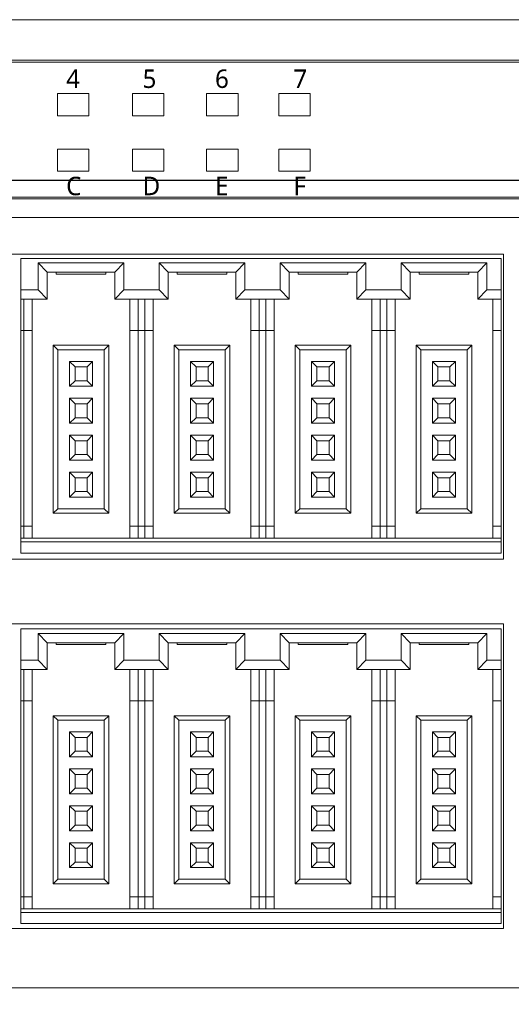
# Model space of a CAD drawing. Header units: millimetres. Extents: x 2293 to 4250, y -591 to 894.
# Tile 38 of 117: x 3512 to 3538, y 393 to 447. Entities that reach past the tile are written whole.
import ezdxf

# ---------------------------------------------------------------- set-up
doc = ezdxf.new("R2010")
doc.units = ezdxf.units.MM
doc.header["$PDSIZE"] = -1
doc.layers.add('1', color=7, linetype='Continuous', lineweight=13)
doc.dimstyles.new('ISO-25', dxfattribs={"dimtxt": 2.5, "dimasz": 2.5, "dimexe": 1.25, "dimexo": 0.625, "dimtad": 1, "dimtxsty": 'Standard', "dimcen": 2.5, "dimadec": 0, "dimazin": 0, "dimtfac": 1, "dimtmove": 0, "dimatfit": 3, "dimfxl": 1, "dimarcsym": 0})

# ---------------------------------------------------------------- blocks, each defined once
blk = doc.blocks.new('*D108')
at = {"color": 0, "lineweight": -2}
for p, q in [((3452.195, 396.393), (3452.195, 371.056)), ((3612.495, 396.393), (3612.495, 371.056)), ((3456.275, 373.056), (3608.415, 373.056))]:
    blk.add_line(p, q, dxfattribs=at)
at = {"color": 0}
for points in [[(3456.275, 373.736), (3456.275, 372.376), (3452.195, 373.056)], [(3608.415, 372.376), (3608.415, 373.736), (3612.495, 373.056)]]:
    blk.add_solid(points, dxfattribs=at)
at = {"layer": 'Defpoints', "color": 0}
for p in [(3452.195, 396.393), (3612.495, 396.393), (3612.495, 373.056)]:
    blk.add_point(p, dxfattribs=at)
at = {"color": 0, "insert": (3532.345, 376.622), "char_height": 3.5, "attachment_point": 5}
blk.add_mtext('160,3%%p0,5', dxfattribs=at)
blk = doc.blocks.new('*D110')
at = {"color": 0, "lineweight": -2}
for p, q in [((3615.195, 438.093), (3438.352, 438.093)), ((3440.352, 434.013), (3440.352, 423.867)), ((3440.352, 407.173), (3440.352, 417.319)), ((3449.495, 403.093), (3438.352, 403.093))]:
    blk.add_line(p, q, dxfattribs=at)
at = {"color": 0}
for points in [[(3441.032, 434.013), (3439.672, 434.013), (3440.352, 438.093)], [(3439.672, 407.173), (3441.032, 407.173), (3440.352, 403.093)]]:
    blk.add_solid(points, dxfattribs=at)
at = {"layer": 'Defpoints', "color": 0}
for p in [(3440.352, 438.093), (3615.195, 438.093), (3449.495, 403.093)]:
    blk.add_point(p, dxfattribs=at)
at = {"color": 0, "insert": (3440.352, 420.593), "char_height": 3.5, "attachment_point": 5}
blk.add_mtext('(35)', dxfattribs=at)
blk = doc.blocks.new('*D111')
at = {"color": 0, "lineweight": -2}
for p, q in [((3615.195, 438.093), (3615.195, 356.944)), ((3449.495, 403.093), (3449.495, 356.944)), ((3453.575, 358.944), (3611.115, 358.944))]:
    blk.add_line(p, q, dxfattribs=at)
at = {"color": 0}
for points in [[(3453.575, 359.624), (3453.575, 358.264), (3449.495, 358.944)], [(3611.115, 358.264), (3611.115, 359.624), (3615.195, 358.944)]]:
    blk.add_solid(points, dxfattribs=at)
at = {"layer": 'Defpoints', "color": 0}
for p in [(3615.195, 438.093), (3449.495, 403.093), (3615.195, 358.944)]:
    blk.add_point(p, dxfattribs=at)
at = {"color": 0, "insert": (3532.345, 362.509), "char_height": 3.5, "attachment_point": 5}
blk.add_mtext('(165,7)', dxfattribs=at)

msp = doc.modelspace()

# ---------------------------------------------------------------- linework, layer by layer
at = {"layer": '1', "color": 7, "linetype": 'Continuous', "lineweight": 18}
for p, q in [((3481.495, 446.793), (3610.495, 446.793)), ((3481.495, 446.793), (3610.495, 446.793)), ((3582.655, 444.593), (3481.495, 444.593)), ((3481.495, 444.493), (3582.655, 444.493)), ((3513.735, 442.793), (3515.435, 442.793)), ((3513.735, 441.593), (3513.735, 442.793)), ((3513.735, 442.793), (3515.435, 442.793)), ((3513.735, 441.593), (3513.735, 442.793)), ((3515.435, 442.793), (3515.435, 441.593)), ((3515.435, 442.793), (3515.435, 441.593)), ((3517.795, 441.593), (3517.795, 442.793)), ((3517.795, 442.793), (3519.495, 442.793)), ((3517.795, 442.793), (3519.495, 442.793)), ((3517.795, 441.593), (3517.795, 442.793)), ((3519.495, 442.793), (3519.495, 441.593)), ((3519.495, 442.793), (3519.495, 441.593)), ((3521.815, 441.593), (3521.815, 442.793)), ((3521.815, 442.793), (3523.515, 442.793)), ((3521.815, 442.793), (3523.515, 442.793)), ((3521.815, 441.593), (3521.815, 442.793)), ((3523.515, 442.793), (3523.515, 441.593)), ((3523.515, 442.793), (3523.515, 441.593)), ((3525.715, 442.793), (3527.415, 442.793)), ((3525.715, 441.593), (3525.715, 442.793)), ((3525.715, 442.793), (3527.415, 442.793)), ((3525.715, 441.593), (3525.715, 442.793)), ((3527.415, 442.793), (3527.415, 441.593)), ((3527.415, 442.793), (3527.415, 441.593)), ((3515.435, 441.593), (3513.735, 441.593)), ((3515.435, 441.593), (3513.735, 441.593)), ((3519.495, 441.593), (3517.795, 441.593)), ((3519.495, 441.593), (3517.795, 441.593)), ((3523.515, 441.593), (3521.815, 441.593)), ((3523.515, 441.593), (3521.815, 441.593)), ((3527.415, 441.593), (3525.715, 441.593)), ((3527.415, 441.593), (3525.715, 441.593)), ((3513.735, 438.593), (3513.735, 439.793)), ((3513.735, 439.793), (3515.435, 439.793)), ((3513.735, 439.793), (3515.435, 439.793)), ((3513.735, 438.593), (3513.735, 439.793)), ((3515.435, 439.793), (3515.435, 438.593)), ((3515.435, 439.793), (3515.435, 438.593)), ((3517.795, 439.793), (3519.495, 439.793)), ((3517.795, 438.593), (3517.795, 439.793)), ((3517.795, 439.793), (3519.495, 439.793)), ((3517.795, 438.593), (3517.795, 439.793)), ((3519.495, 439.793), (3519.495, 438.593)), ((3519.495, 439.793), (3519.495, 438.593)), ((3521.815, 438.593), (3521.815, 439.793)), ((3521.815, 439.793), (3523.515, 439.793)), ((3521.815, 438.593), (3521.815, 439.793)), ((3521.815, 439.793), (3523.515, 439.793)), ((3523.515, 439.793), (3523.515, 438.593)), ((3523.515, 439.793), (3523.515, 438.593)), ((3525.715, 438.593), (3525.715, 439.793)), ((3525.715, 439.793), (3527.415, 439.793)), ((3525.715, 439.793), (3527.415, 439.793)), ((3525.715, 438.593), (3525.715, 439.793)), ((3527.415, 439.793), (3527.415, 438.593)), ((3527.415, 439.793), (3527.415, 438.593)), ((3515.435, 438.593), (3513.735, 438.593)), ((3515.435, 438.593), (3513.735, 438.593)), ((3519.495, 438.593), (3517.795, 438.593)), ((3519.495, 438.593), (3517.795, 438.593)), ((3523.515, 438.593), (3521.815, 438.593)), ((3523.515, 438.593), (3521.815, 438.593)), ((3527.415, 438.593), (3525.715, 438.593)), ((3527.415, 438.593), (3525.715, 438.593)), ((3582.655, 437.193), (3481.495, 437.193)), ((3582.655, 437.093), (3481.495, 437.093)), ((3610.495, 436.093), (3481.495, 436.093)), ((3485.495, 434.093), (3537.895, 434.093)), ((3511.765, 433.873), (3537.765, 433.873)), ((3511.765, 432.173), (3511.765, 433.873)), ((3537.765, 433.873), (3537.765, 432.173)), ((3537.895, 434.093), (3537.895, 417.593)), ((3512.69, 433.623), (3512.69, 432.173)), ((3517.34, 433.623), (3512.69, 433.623)), ((3512.69, 433.623), (3513.19, 433.123)), ((3517.34, 433.623), (3516.84, 433.123)), ((3517.34, 432.173), (3517.34, 433.623)), ((3519.24, 433.623), (3519.74, 433.123)), ((3519.24, 433.623), (3519.24, 432.173)), ((3523.89, 433.623), (3519.24, 433.623)), ((3523.89, 433.623), (3523.39, 433.123)), ((3523.89, 432.173), (3523.89, 433.623)), ((3525.79, 433.623), (3526.29, 433.123)), ((3525.79, 433.623), (3525.79, 432.173)), ((3530.44, 433.623), (3525.79, 433.623)), ((3530.44, 433.623), (3529.94, 433.123)), ((3530.44, 432.173), (3530.44, 433.623)), ((3536.99, 433.623), (3532.34, 433.623)), ((3532.34, 433.623), (3532.84, 433.123)), ((3532.34, 433.623), (3532.34, 432.173)), ((3536.99, 433.623), (3536.49, 433.123)), ((3536.99, 432.173), (3536.99, 433.623)), ((3513.19, 433.123), (3513.19, 431.673)), ((3516.84, 433.123), (3513.19, 433.123)), ((3513.665, 433.023), (3513.665, 433.123)), ((3513.665, 433.023), (3516.365, 433.023)), ((3516.365, 433.023), (3516.365, 433.123)), ((3516.84, 431.673), (3516.84, 433.123)), ((3523.39, 433.123), (3519.74, 433.123)), ((3519.74, 433.123), (3519.74, 431.673)), ((3520.215, 433.023), (3520.215, 433.123)), ((3520.215, 433.023), (3522.915, 433.023)), ((3522.915, 433.023), (3522.915, 433.123)), ((3523.39, 431.673), (3523.39, 433.123)), ((3526.29, 433.123), (3526.29, 431.673)), ((3529.94, 433.123), (3526.29, 433.123)), ((3526.765, 433.023), (3526.765, 433.123)), ((3526.765, 433.023), (3529.465, 433.023)), ((3529.465, 433.023), (3529.465, 433.123)), ((3529.94, 431.673), (3529.94, 433.123)), ((3536.49, 433.123), (3532.84, 433.123)), ((3532.84, 433.123), (3532.84, 431.673)), ((3533.315, 433.023), (3533.315, 433.123)), ((3533.315, 433.023), (3536.015, 433.023)), ((3536.015, 433.023), (3536.015, 433.123)), ((3536.49, 431.673), (3536.49, 433.123)), ((3512.69, 432.173), (3511.765, 432.173)), ((3511.765, 432.173), (3511.765, 431.673)), ((3512.69, 432.173), (3513.19, 431.673)), ((3517.34, 432.173), (3516.84, 431.673)), ((3519.24, 432.173), (3517.34, 432.173)), ((3519.24, 432.173), (3519.74, 431.673)), ((3523.89, 432.173), (3523.39, 431.673)), ((3525.79, 432.173), (3523.89, 432.173)), ((3525.79, 432.173), (3526.29, 431.673)), ((3530.44, 432.173), (3529.94, 431.673)), ((3532.34, 432.173), (3530.44, 432.173)), ((3532.34, 432.173), (3532.84, 431.673)), ((3536.99, 432.173), (3536.49, 431.673)), ((3537.765, 432.173), (3536.99, 432.173)), ((3537.765, 431.673), (3537.765, 432.173)), ((3511.765, 431.673), (3511.765, 429.973)), ((3513.19, 431.673), (3511.765, 431.673)), ((3511.915, 431.673), (3511.915, 429.973)), ((3512.365, 431.673), (3512.365, 429.973)), ((3519.74, 431.673), (3516.84, 431.673)), ((3517.665, 429.973), (3517.665, 431.673)), ((3518.115, 429.973), (3518.115, 431.673)), ((3518.465, 431.673), (3518.465, 429.973)), ((3518.915, 431.673), (3518.915, 429.973)), ((3526.29, 431.673), (3523.39, 431.673)), ((3524.215, 429.973), (3524.215, 431.673)), ((3524.665, 429.973), (3524.665, 431.673)), ((3525.015, 431.673), (3525.015, 429.973)), ((3525.465, 431.673), (3525.465, 429.973)), ((3532.84, 431.673), (3529.94, 431.673)), ((3530.765, 429.973), (3530.765, 431.673)), ((3531.215, 429.973), (3531.215, 431.673)), ((3531.565, 431.673), (3531.565, 429.973)), ((3532.015, 431.673), (3532.015, 429.973)), ((3537.765, 431.673), (3536.49, 431.673)), ((3537.315, 429.973), (3537.315, 431.673)), ((3537.765, 429.973), (3537.765, 431.673)), ((3511.765, 429.973), (3511.765, 419.373)), ((3511.915, 429.973), (3511.765, 429.973)), ((3511.915, 429.973), (3511.915, 419.373)), ((3511.915, 429.973), (3512.365, 429.973)), ((3512.365, 429.973), (3512.365, 419.373)), ((3517.665, 419.373), (3517.665, 429.973)), ((3517.665, 429.973), (3518.115, 429.973)), ((3518.115, 419.373), (3518.115, 429.973)), ((3518.465, 429.973), (3518.115, 429.973)), ((3518.465, 429.973), (3518.465, 419.373)), ((3518.465, 429.973), (3518.915, 429.973)), ((3518.915, 429.973), (3518.915, 419.373)), ((3524.215, 419.373), (3524.215, 429.973)), ((3524.215, 429.973), (3524.665, 429.973)), ((3524.665, 419.373), (3524.665, 429.973)), ((3525.015, 429.973), (3524.665, 429.973)), ((3525.015, 429.973), (3525.015, 419.373)), ((3525.015, 429.973), (3525.465, 429.973)), ((3525.465, 429.973), (3525.465, 419.373)), ((3530.765, 419.373), (3530.765, 429.973)), ((3530.765, 429.973), (3531.215, 429.973)), ((3531.215, 419.373), (3531.215, 429.973)), ((3531.565, 429.973), (3531.215, 429.973)), ((3531.565, 429.973), (3531.565, 419.373)), ((3531.565, 429.973), (3532.015, 429.973)), ((3532.015, 429.973), (3532.015, 419.373)), ((3537.315, 419.373), (3537.315, 429.973)), ((3537.315, 429.973), (3537.765, 429.973)), ((3537.765, 419.373), (3537.765, 429.973)), ((3513.515, 429.173), (3513.515, 420.073)), ((3516.515, 429.173), (3513.515, 429.173)), ((3513.515, 429.173), (3513.765, 428.923)), ((3516.515, 429.173), (3516.265, 428.923)), ((3516.515, 420.073), (3516.515, 429.173)), ((3523.065, 429.173), (3520.065, 429.173)), ((3520.065, 429.173), (3520.065, 420.073)), ((3520.065, 429.173), (3520.315, 428.923)), ((3523.065, 429.173), (3522.815, 428.923)), ((3523.065, 420.073), (3523.065, 429.173)), ((3529.615, 429.173), (3526.615, 429.173)), ((3526.615, 429.173), (3526.615, 420.073)), ((3526.615, 429.173), (3526.865, 428.923)), ((3529.615, 429.173), (3529.365, 428.923)), ((3529.615, 420.073), (3529.615, 429.173)), ((3536.165, 429.173), (3533.165, 429.173)), ((3533.165, 429.173), (3533.415, 428.923)), ((3533.165, 429.173), (3533.165, 420.073)), ((3536.165, 429.173), (3535.915, 428.923)), ((3536.165, 420.073), (3536.165, 429.173)), ((3513.765, 428.923), (3513.765, 420.323)), ((3516.265, 428.923), (3513.765, 428.923)), ((3516.265, 420.323), (3516.265, 428.923)), ((3522.815, 428.923), (3520.315, 428.923)), ((3520.315, 428.923), (3520.315, 420.323)), ((3522.815, 420.323), (3522.815, 428.923)), ((3529.365, 428.923), (3526.865, 428.923)), ((3526.865, 428.923), (3526.865, 420.323)), ((3529.365, 420.323), (3529.365, 428.923)), ((3535.915, 428.923), (3533.415, 428.923)), ((3533.415, 428.923), (3533.415, 420.323)), ((3535.915, 420.323), (3535.915, 428.923)), ((3515.64, 428.298), (3514.39, 428.298)), ((3514.39, 428.298), (3514.69, 427.998)), ((3514.39, 428.298), (3514.39, 426.948)), ((3515.34, 427.998), (3514.69, 427.998)), ((3514.69, 427.998), (3514.69, 427.248)), ((3515.64, 428.298), (3515.34, 427.998)), ((3515.34, 427.248), (3515.34, 427.998)), ((3515.64, 426.948), (3515.64, 428.298)), ((3520.94, 428.298), (3521.24, 427.998)), ((3520.94, 428.298), (3520.94, 426.948)), ((3522.19, 428.298), (3520.94, 428.298)), ((3521.24, 427.998), (3521.24, 427.248)), ((3521.89, 427.998), (3521.24, 427.998)), ((3522.19, 428.298), (3521.89, 427.998)), ((3521.89, 427.248), (3521.89, 427.998)), ((3522.19, 426.948), (3522.19, 428.298)), ((3528.74, 428.298), (3527.49, 428.298)), ((3527.49, 428.298), (3527.79, 427.998)), ((3527.49, 428.298), (3527.49, 426.948)), ((3528.44, 427.998), (3527.79, 427.998)), ((3527.79, 427.998), (3527.79, 427.248)), ((3528.74, 428.298), (3528.44, 427.998)), ((3528.44, 427.248), (3528.44, 427.998)), ((3528.74, 426.948), (3528.74, 428.298)), ((3534.04, 428.298), (3534.34, 427.998)), ((3534.04, 428.298), (3534.04, 426.948)), ((3535.29, 428.298), (3534.04, 428.298)), ((3534.34, 427.998), (3534.34, 427.248)), ((3534.99, 427.998), (3534.34, 427.998)), ((3535.29, 428.298), (3534.99, 427.998)), ((3534.99, 427.248), (3534.99, 427.998)), ((3535.29, 426.948), (3535.29, 428.298)), ((3514.39, 426.948), (3514.69, 427.248)), ((3514.39, 426.948), (3515.64, 426.948)), ((3514.69, 427.248), (3515.34, 427.248)), ((3515.64, 426.948), (3515.34, 427.248)), ((3520.94, 426.948), (3521.24, 427.248)), ((3520.94, 426.948), (3522.19, 426.948)), ((3521.24, 427.248), (3521.89, 427.248)), ((3522.19, 426.948), (3521.89, 427.248)), ((3527.49, 426.948), (3527.79, 427.248)), ((3527.49, 426.948), (3528.74, 426.948)), ((3527.79, 427.248), (3528.44, 427.248)), ((3528.74, 426.948), (3528.44, 427.248)), ((3534.04, 426.948), (3534.34, 427.248)), ((3534.04, 426.948), (3535.29, 426.948)), ((3534.34, 427.248), (3534.99, 427.248)), ((3535.29, 426.948), (3534.99, 427.248)), ((3515.64, 426.298), (3514.39, 426.298)), ((3514.39, 426.298), (3514.69, 425.998)), ((3514.39, 426.298), (3514.39, 424.948)), ((3515.34, 425.998), (3514.69, 425.998)), ((3514.69, 425.998), (3514.69, 425.248)), ((3515.64, 426.298), (3515.34, 425.998)), ((3515.34, 425.248), (3515.34, 425.998)), ((3515.64, 424.948), (3515.64, 426.298)), ((3520.94, 426.298), (3521.24, 425.998)), ((3520.94, 426.298), (3520.94, 424.948)), ((3522.19, 426.298), (3520.94, 426.298)), ((3521.24, 425.998), (3521.24, 425.248)), ((3521.89, 425.998), (3521.24, 425.998)), ((3522.19, 426.298), (3521.89, 425.998)), ((3521.89, 425.248), (3521.89, 425.998)), ((3522.19, 424.948), (3522.19, 426.298)), ((3527.49, 426.298), (3527.49, 424.948)), ((3528.74, 426.298), (3527.49, 426.298)), ((3527.49, 426.298), (3527.79, 425.998)), ((3527.79, 425.998), (3527.79, 425.248)), ((3528.44, 425.998), (3527.79, 425.998)), ((3528.74, 426.298), (3528.44, 425.998)), ((3528.44, 425.248), (3528.44, 425.998)), ((3528.74, 424.948), (3528.74, 426.298)), ((3534.04, 426.298), (3534.34, 425.998)), ((3534.04, 426.298), (3534.04, 424.948)), ((3535.29, 426.298), (3534.04, 426.298)), ((3534.34, 425.998), (3534.34, 425.248)), ((3534.99, 425.998), (3534.34, 425.998)), ((3535.29, 426.298), (3534.99, 425.998)), ((3534.99, 425.248), (3534.99, 425.998)), ((3535.29, 424.948), (3535.29, 426.298)), ((3514.39, 424.948), (3514.69, 425.248)), ((3514.39, 424.948), (3515.64, 424.948)), ((3514.69, 425.248), (3515.34, 425.248)), ((3515.64, 424.948), (3515.34, 425.248)), ((3520.94, 424.948), (3521.24, 425.248)), ((3520.94, 424.948), (3522.19, 424.948)), ((3521.24, 425.248), (3521.89, 425.248)), ((3522.19, 424.948), (3521.89, 425.248)), ((3527.49, 424.948), (3527.79, 425.248)), ((3527.49, 424.948), (3528.74, 424.948)), ((3527.79, 425.248), (3528.44, 425.248)), ((3528.74, 424.948), (3528.44, 425.248)), ((3534.04, 424.948), (3534.34, 425.248)), ((3534.04, 424.948), (3535.29, 424.948)), ((3534.34, 425.248), (3534.99, 425.248)), ((3535.29, 424.948), (3534.99, 425.248)), ((3515.64, 424.298), (3514.39, 424.298)), ((3514.39, 424.298), (3514.69, 423.998)), ((3514.39, 424.298), (3514.39, 422.948)), ((3515.64, 424.298), (3515.34, 423.998)), ((3515.64, 422.948), (3515.64, 424.298)), ((3520.94, 424.298), (3521.24, 423.998)), ((3520.94, 424.298), (3520.94, 422.948)), ((3522.19, 424.298), (3520.94, 424.298)), ((3522.19, 424.298), (3521.89, 423.998)), ((3522.19, 422.948), (3522.19, 424.298)), ((3527.49, 424.298), (3527.49, 422.948)), ((3528.74, 424.298), (3527.49, 424.298)), ((3527.49, 424.298), (3527.79, 423.998)), ((3528.74, 424.298), (3528.44, 423.998)), ((3528.74, 422.948), (3528.74, 424.298)), ((3534.04, 424.298), (3534.34, 423.998)), ((3534.04, 424.298), (3534.04, 422.948)), ((3535.29, 424.298), (3534.04, 424.298)), ((3535.29, 424.298), (3534.99, 423.998)), ((3535.29, 422.948), (3535.29, 424.298)), ((3515.34, 423.998), (3514.69, 423.998)), ((3514.69, 423.998), (3514.69, 423.248)), ((3515.34, 423.248), (3515.34, 423.998)), ((3521.24, 423.998), (3521.24, 423.248)), ((3521.89, 423.998), (3521.24, 423.998)), ((3521.89, 423.248), (3521.89, 423.998)), ((3527.79, 423.998), (3527.79, 423.248)), ((3528.44, 423.998), (3527.79, 423.998)), ((3528.44, 423.248), (3528.44, 423.998)), ((3534.34, 423.998), (3534.34, 423.248)), ((3534.99, 423.998), (3534.34, 423.998)), ((3534.99, 423.248), (3534.99, 423.998)), ((3514.39, 422.948), (3514.69, 423.248)), ((3514.69, 423.248), (3515.34, 423.248)), ((3515.64, 422.948), (3515.34, 423.248)), ((3520.94, 422.948), (3521.24, 423.248)), ((3521.24, 423.248), (3521.89, 423.248)), ((3522.19, 422.948), (3521.89, 423.248)), ((3527.49, 422.948), (3527.79, 423.248)), ((3527.79, 423.248), (3528.44, 423.248)), ((3528.74, 422.948), (3528.44, 423.248)), ((3534.04, 422.948), (3534.34, 423.248)), ((3534.34, 423.248), (3534.99, 423.248)), ((3535.29, 422.948), (3534.99, 423.248)), ((3514.39, 422.948), (3515.64, 422.948)), ((3520.94, 422.948), (3522.19, 422.948)), ((3527.49, 422.948), (3528.74, 422.948)), ((3534.04, 422.948), (3535.29, 422.948)), ((3514.39, 422.298), (3514.39, 420.948)), ((3515.64, 422.298), (3514.39, 422.298)), ((3514.39, 422.298), (3514.69, 421.998)), ((3515.64, 422.298), (3515.34, 421.998)), ((3515.64, 420.948), (3515.64, 422.298)), ((3520.94, 422.298), (3521.24, 421.998)), ((3520.94, 422.298), (3520.94, 420.948)), ((3522.19, 422.298), (3520.94, 422.298)), ((3522.19, 422.298), (3521.89, 421.998)), ((3522.19, 420.948), (3522.19, 422.298)), ((3527.49, 422.298), (3527.49, 420.948)), ((3528.74, 422.298), (3527.49, 422.298)), ((3527.49, 422.298), (3527.79, 421.998)), ((3528.74, 422.298), (3528.44, 421.998)), ((3528.74, 420.948), (3528.74, 422.298)), ((3534.04, 422.298), (3534.04, 420.948)), ((3535.29, 422.298), (3534.04, 422.298)), ((3534.04, 422.298), (3534.34, 421.998)), ((3535.29, 422.298), (3534.99, 421.998)), ((3535.29, 420.948), (3535.29, 422.298)), ((3514.69, 421.998), (3514.69, 421.248)), ((3515.34, 421.998), (3514.69, 421.998)), ((3515.34, 421.248), (3515.34, 421.998)), ((3521.24, 421.998), (3521.24, 421.248)), ((3521.89, 421.998), (3521.24, 421.998)), ((3521.89, 421.248), (3521.89, 421.998)), ((3527.79, 421.998), (3527.79, 421.248)), ((3528.44, 421.998), (3527.79, 421.998)), ((3528.44, 421.248), (3528.44, 421.998)), ((3534.34, 421.998), (3534.34, 421.248)), ((3534.99, 421.998), (3534.34, 421.998)), ((3534.99, 421.248), (3534.99, 421.998)), ((3514.39, 420.948), (3514.69, 421.248)), ((3514.69, 421.248), (3515.34, 421.248)), ((3515.64, 420.948), (3515.34, 421.248)), ((3520.94, 420.948), (3521.24, 421.248)), ((3521.24, 421.248), (3521.89, 421.248)), ((3522.19, 420.948), (3521.89, 421.248)), ((3527.49, 420.948), (3527.79, 421.248)), ((3527.79, 421.248), (3528.44, 421.248)), ((3528.74, 420.948), (3528.44, 421.248)), ((3534.04, 420.948), (3534.34, 421.248)), ((3534.34, 421.248), (3534.99, 421.248)), ((3535.29, 420.948), (3534.99, 421.248)), ((3514.39, 420.948), (3515.64, 420.948)), ((3520.94, 420.948), (3522.19, 420.948)), ((3527.49, 420.948), (3528.74, 420.948)), ((3534.04, 420.948), (3535.29, 420.948)), ((3513.515, 420.073), (3513.765, 420.323)), ((3513.515, 420.073), (3516.515, 420.073)), ((3513.765, 420.323), (3516.265, 420.323)), ((3516.515, 420.073), (3516.265, 420.323)), ((3520.065, 420.073), (3520.315, 420.323)), ((3520.065, 420.073), (3523.065, 420.073)), ((3520.315, 420.323), (3522.815, 420.323)), ((3523.065, 420.073), (3522.815, 420.323)), ((3526.615, 420.073), (3526.865, 420.323)), ((3526.615, 420.073), (3529.615, 420.073)), ((3526.865, 420.323), (3529.365, 420.323)), ((3529.615, 420.073), (3529.365, 420.323)), ((3533.165, 420.073), (3533.415, 420.323)), ((3533.165, 420.073), (3536.165, 420.073)), ((3533.415, 420.323), (3535.915, 420.323)), ((3536.165, 420.073), (3535.915, 420.323)), ((3511.765, 419.373), (3511.765, 418.723)), ((3511.915, 419.373), (3511.765, 419.373)), ((3512.365, 419.373), (3511.915, 419.373)), ((3511.915, 419.373), (3511.915, 418.723)), ((3512.365, 419.373), (3512.365, 418.723)), ((3518.115, 419.373), (3517.665, 419.373)), ((3517.665, 418.723), (3517.665, 419.373)), ((3518.465, 419.373), (3518.115, 419.373)), ((3518.115, 418.723), (3518.115, 419.373)), ((3518.915, 419.373), (3518.465, 419.373)), ((3518.465, 419.373), (3518.465, 418.723)), ((3518.915, 419.373), (3518.915, 418.723)), ((3524.665, 419.373), (3524.215, 419.373)), ((3524.215, 418.723), (3524.215, 419.373)), ((3525.015, 419.373), (3524.665, 419.373)), ((3524.665, 418.723), (3524.665, 419.373)), ((3525.465, 419.373), (3525.015, 419.373)), ((3525.015, 419.373), (3525.015, 418.723)), ((3525.465, 419.373), (3525.465, 418.723)), ((3531.215, 419.373), (3530.765, 419.373)), ((3530.765, 418.723), (3530.765, 419.373)), ((3531.565, 419.373), (3531.215, 419.373)), ((3531.215, 418.723), (3531.215, 419.373)), ((3532.015, 419.373), (3531.565, 419.373)), ((3531.565, 419.373), (3531.565, 418.723)), ((3532.015, 419.373), (3532.015, 418.723)), ((3537.765, 419.373), (3537.315, 419.373)), ((3537.315, 418.723), (3537.315, 419.373)), ((3537.765, 418.723), (3537.765, 419.373)), ((3511.765, 418.723), (3537.765, 418.723)), ((3511.765, 418.723), (3511.765, 418.523)), ((3511.765, 417.923), (3511.765, 418.523)), ((3511.765, 418.523), (3537.765, 418.523)), ((3537.765, 418.523), (3537.765, 418.723)), ((3537.765, 418.523), (3537.765, 417.923)), ((3537.765, 417.923), (3511.765, 417.923)), ((3537.895, 417.593), (3485.495, 417.593)), ((3485.495, 414.093), (3537.895, 414.093)), ((3511.765, 413.818), (3537.765, 413.818)), ((3511.765, 412.118), (3511.765, 413.818)), ((3537.765, 413.818), (3537.765, 412.118)), ((3537.895, 414.093), (3537.895, 397.593)), ((3512.69, 413.568), (3512.69, 412.118)), ((3517.34, 413.568), (3512.69, 413.568)), ((3512.69, 413.568), (3513.19, 413.068)), ((3513.19, 413.068), (3513.19, 411.618)), ((3516.84, 413.068), (3513.19, 413.068)), ((3513.665, 412.968), (3513.665, 413.068)), ((3516.365, 412.968), (3516.365, 413.068)), ((3517.34, 413.568), (3516.84, 413.068)), ((3516.84, 411.618), (3516.84, 413.068)), ((3517.34, 412.118), (3517.34, 413.568)), ((3519.24, 413.568), (3519.24, 412.118)), ((3523.89, 413.568), (3519.24, 413.568)), ((3519.24, 413.568), (3519.74, 413.068)), ((3519.74, 413.068), (3519.74, 411.618)), ((3523.39, 413.068), (3519.74, 413.068)), ((3520.215, 412.968), (3520.215, 413.068)), ((3522.915, 412.968), (3522.915, 413.068)), ((3523.89, 413.568), (3523.39, 413.068)), ((3523.39, 411.618), (3523.39, 413.068)), ((3523.89, 412.118), (3523.89, 413.568)), ((3530.44, 413.568), (3525.79, 413.568)), ((3525.79, 413.568), (3526.29, 413.068)), ((3525.79, 413.568), (3525.79, 412.118)), ((3529.94, 413.068), (3526.29, 413.068)), ((3526.29, 413.068), (3526.29, 411.618)), ((3526.765, 412.968), (3526.765, 413.068)), ((3529.465, 412.968), (3529.465, 413.068)), ((3530.44, 413.568), (3529.94, 413.068)), ((3529.94, 411.618), (3529.94, 413.068)), ((3530.44, 412.118), (3530.44, 413.568)), ((3536.99, 413.568), (3532.34, 413.568)), ((3532.34, 413.568), (3532.84, 413.068)), ((3532.34, 413.568), (3532.34, 412.118)), ((3536.49, 413.068), (3532.84, 413.068)), ((3532.84, 413.068), (3532.84, 411.618)), ((3533.315, 412.968), (3533.315, 413.068)), ((3536.015, 412.968), (3536.015, 413.068)), ((3536.99, 413.568), (3536.49, 413.068)), ((3536.49, 411.618), (3536.49, 413.068)), ((3536.99, 412.118), (3536.99, 413.568)), ((3513.665, 412.968), (3516.365, 412.968)), ((3520.215, 412.968), (3522.915, 412.968)), ((3526.765, 412.968), (3529.465, 412.968)), ((3533.315, 412.968), (3536.015, 412.968)), ((3511.765, 412.118), (3511.765, 411.618)), ((3512.69, 412.118), (3511.765, 412.118)), ((3512.69, 412.118), (3513.19, 411.618)), ((3517.34, 412.118), (3516.84, 411.618)), ((3519.24, 412.118), (3517.34, 412.118)), ((3519.24, 412.118), (3519.74, 411.618)), ((3523.89, 412.118), (3523.39, 411.618)), ((3525.79, 412.118), (3523.89, 412.118)), ((3525.79, 412.118), (3526.29, 411.618)), ((3530.44, 412.118), (3529.94, 411.618)), ((3532.34, 412.118), (3530.44, 412.118)), ((3532.34, 412.118), (3532.84, 411.618)), ((3536.99, 412.118), (3536.49, 411.618)), ((3537.765, 412.118), (3536.99, 412.118)), ((3537.765, 411.618), (3537.765, 412.118)), ((3511.765, 411.618), (3511.765, 409.918)), ((3513.19, 411.618), (3511.765, 411.618)), ((3511.915, 411.618), (3511.915, 409.918)), ((3512.365, 411.618), (3512.365, 409.918)), ((3519.74, 411.618), (3516.84, 411.618)), ((3517.665, 409.918), (3517.665, 411.618)), ((3518.115, 409.918), (3518.115, 411.618)), ((3518.465, 411.618), (3518.465, 409.918)), ((3518.915, 411.618), (3518.915, 409.918)), ((3526.29, 411.618), (3523.39, 411.618)), ((3524.215, 409.918), (3524.215, 411.618)), ((3524.665, 409.918), (3524.665, 411.618)), ((3525.015, 411.618), (3525.015, 409.918)), ((3525.465, 411.618), (3525.465, 409.918)), ((3532.84, 411.618), (3529.94, 411.618)), ((3530.765, 409.918), (3530.765, 411.618)), ((3531.215, 409.918), (3531.215, 411.618)), ((3531.565, 411.618), (3531.565, 409.918)), ((3532.015, 411.618), (3532.015, 409.918)), ((3537.765, 411.618), (3536.49, 411.618)), ((3537.315, 409.918), (3537.315, 411.618)), ((3537.765, 409.918), (3537.765, 411.618)), ((3511.765, 409.918), (3511.765, 399.318)), ((3511.915, 409.918), (3511.765, 409.918)), ((3511.915, 409.918), (3511.915, 399.318)), ((3511.915, 409.918), (3512.365, 409.918)), ((3512.365, 409.918), (3512.365, 399.318)), ((3517.665, 399.318), (3517.665, 409.918)), ((3517.665, 409.918), (3518.115, 409.918)), ((3518.115, 399.318), (3518.115, 409.918)), ((3518.465, 409.918), (3518.115, 409.918)), ((3518.465, 409.918), (3518.465, 399.318)), ((3518.465, 409.918), (3518.915, 409.918)), ((3518.915, 409.918), (3518.915, 399.318)), ((3524.215, 399.318), (3524.215, 409.918)), ((3524.215, 409.918), (3524.665, 409.918)), ((3524.665, 399.318), (3524.665, 409.918)), ((3525.015, 409.918), (3524.665, 409.918)), ((3525.015, 409.918), (3525.015, 399.318)), ((3525.015, 409.918), (3525.465, 409.918)), ((3525.465, 409.918), (3525.465, 399.318)), ((3530.765, 399.318), (3530.765, 409.918)), ((3530.765, 409.918), (3531.215, 409.918)), ((3531.215, 399.318), (3531.215, 409.918)), ((3531.565, 409.918), (3531.215, 409.918)), ((3531.565, 409.918), (3531.565, 399.318)), ((3531.565, 409.918), (3532.015, 409.918)), ((3532.015, 409.918), (3532.015, 399.318)), ((3537.315, 399.318), (3537.315, 409.918)), ((3537.315, 409.918), (3537.765, 409.918)), ((3537.765, 399.318), (3537.765, 409.918)), ((3516.515, 409.118), (3513.515, 409.118)), ((3513.515, 409.118), (3513.515, 400.018)), ((3513.515, 409.118), (3513.765, 408.868)), ((3516.265, 408.868), (3513.765, 408.868)), ((3513.765, 408.868), (3513.765, 400.268)), ((3516.515, 409.118), (3516.265, 408.868)), ((3516.265, 400.268), (3516.265, 408.868)), ((3516.515, 400.018), (3516.515, 409.118)), ((3520.065, 409.118), (3520.065, 400.018)), ((3523.065, 409.118), (3520.065, 409.118)), ((3520.065, 409.118), (3520.315, 408.868)), ((3522.815, 408.868), (3520.315, 408.868)), ((3520.315, 408.868), (3520.315, 400.268)), ((3523.065, 409.118), (3522.815, 408.868)), ((3522.815, 400.268), (3522.815, 408.868)), ((3523.065, 400.018), (3523.065, 409.118)), ((3526.615, 409.118), (3526.615, 400.018)), ((3529.615, 409.118), (3526.615, 409.118)), ((3526.615, 409.118), (3526.865, 408.868)), ((3526.865, 408.868), (3526.865, 400.268)), ((3529.365, 408.868), (3526.865, 408.868)), ((3529.615, 409.118), (3529.365, 408.868)), ((3529.365, 400.268), (3529.365, 408.868)), ((3529.615, 400.018), (3529.615, 409.118)), ((3536.165, 409.118), (3533.165, 409.118)), ((3533.165, 409.118), (3533.415, 408.868)), ((3533.165, 409.118), (3533.165, 400.018)), ((3535.915, 408.868), (3533.415, 408.868)), ((3533.415, 408.868), (3533.415, 400.268)), ((3536.165, 409.118), (3535.915, 408.868)), ((3535.915, 400.268), (3535.915, 408.868)), ((3536.165, 400.018), (3536.165, 409.118)), ((3514.39, 408.243), (3514.69, 407.943)), ((3514.39, 408.243), (3514.39, 406.893)), ((3515.64, 408.243), (3514.39, 408.243)), ((3515.34, 407.943), (3514.69, 407.943)), ((3514.69, 407.943), (3514.69, 407.193)), ((3515.64, 408.243), (3515.34, 407.943)), ((3515.34, 407.193), (3515.34, 407.943)), ((3515.64, 406.893), (3515.64, 408.243)), ((3520.94, 408.243), (3521.24, 407.943)), ((3520.94, 408.243), (3520.94, 406.893)), ((3522.19, 408.243), (3520.94, 408.243)), ((3521.89, 407.943), (3521.24, 407.943)), ((3521.24, 407.943), (3521.24, 407.193)), ((3522.19, 408.243), (3521.89, 407.943)), ((3521.89, 407.193), (3521.89, 407.943)), ((3522.19, 406.893), (3522.19, 408.243)), ((3527.49, 408.243), (3527.49, 406.893)), ((3528.74, 408.243), (3527.49, 408.243)), ((3527.49, 408.243), (3527.79, 407.943)), ((3527.79, 407.943), (3527.79, 407.193)), ((3528.44, 407.943), (3527.79, 407.943)), ((3528.74, 408.243), (3528.44, 407.943)), ((3528.44, 407.193), (3528.44, 407.943)), ((3528.74, 406.893), (3528.74, 408.243)), ((3534.04, 408.243), (3534.04, 406.893)), ((3535.29, 408.243), (3534.04, 408.243)), ((3534.04, 408.243), (3534.34, 407.943)), ((3534.34, 407.943), (3534.34, 407.193)), ((3534.99, 407.943), (3534.34, 407.943)), ((3535.29, 408.243), (3534.99, 407.943)), ((3534.99, 407.193), (3534.99, 407.943)), ((3535.29, 406.893), (3535.29, 408.243)), ((3514.39, 406.893), (3514.69, 407.193)), ((3514.39, 406.893), (3515.64, 406.893)), ((3514.69, 407.193), (3515.34, 407.193)), ((3515.64, 406.893), (3515.34, 407.193)), ((3520.94, 406.893), (3521.24, 407.193)), ((3520.94, 406.893), (3522.19, 406.893)), ((3521.24, 407.193), (3521.89, 407.193)), ((3522.19, 406.893), (3521.89, 407.193)), ((3527.49, 406.893), (3527.79, 407.193)), ((3527.49, 406.893), (3528.74, 406.893)), ((3527.79, 407.193), (3528.44, 407.193)), ((3528.74, 406.893), (3528.44, 407.193)), ((3534.04, 406.893), (3534.34, 407.193)), ((3534.04, 406.893), (3535.29, 406.893)), ((3534.34, 407.193), (3534.99, 407.193)), ((3535.29, 406.893), (3534.99, 407.193)), ((3514.39, 406.243), (3514.39, 404.893)), ((3515.64, 406.243), (3514.39, 406.243)), ((3514.39, 406.243), (3514.69, 405.943)), ((3515.64, 406.243), (3515.34, 405.943)), ((3515.64, 404.893), (3515.64, 406.243)), ((3520.94, 406.243), (3521.24, 405.943)), ((3520.94, 406.243), (3520.94, 404.893)), ((3522.19, 406.243), (3520.94, 406.243)), ((3522.19, 406.243), (3521.89, 405.943)), ((3522.19, 404.893), (3522.19, 406.243)), ((3528.74, 406.243), (3527.49, 406.243)), ((3527.49, 406.243), (3527.79, 405.943)), ((3527.49, 406.243), (3527.49, 404.893)), ((3528.74, 406.243), (3528.44, 405.943)), ((3528.74, 404.893), (3528.74, 406.243)), ((3534.04, 406.243), (3534.34, 405.943)), ((3534.04, 406.243), (3534.04, 404.893)), ((3535.29, 406.243), (3534.04, 406.243)), ((3535.29, 406.243), (3534.99, 405.943)), ((3535.29, 404.893), (3535.29, 406.243)), ((3514.69, 405.943), (3514.69, 405.193)), ((3515.34, 405.943), (3514.69, 405.943)), ((3515.34, 405.193), (3515.34, 405.943)), ((3521.89, 405.943), (3521.24, 405.943)), ((3521.24, 405.943), (3521.24, 405.193)), ((3521.89, 405.193), (3521.89, 405.943)), ((3528.44, 405.943), (3527.79, 405.943)), ((3527.79, 405.943), (3527.79, 405.193)), ((3528.44, 405.193), (3528.44, 405.943)), ((3534.99, 405.943), (3534.34, 405.943)), ((3534.34, 405.943), (3534.34, 405.193)), ((3534.99, 405.193), (3534.99, 405.943)), ((3514.39, 404.893), (3514.69, 405.193)), ((3514.69, 405.193), (3515.34, 405.193)), ((3515.64, 404.893), (3515.34, 405.193)), ((3520.94, 404.893), (3521.24, 405.193)), ((3521.24, 405.193), (3521.89, 405.193)), ((3522.19, 404.893), (3521.89, 405.193)), ((3527.49, 404.893), (3527.79, 405.193)), ((3527.79, 405.193), (3528.44, 405.193)), ((3528.74, 404.893), (3528.44, 405.193)), ((3534.04, 404.893), (3534.34, 405.193)), ((3534.34, 405.193), (3534.99, 405.193)), ((3535.29, 404.893), (3534.99, 405.193)), ((3514.39, 404.893), (3515.64, 404.893)), ((3520.94, 404.893), (3522.19, 404.893)), ((3527.49, 404.893), (3528.74, 404.893)), ((3534.04, 404.893), (3535.29, 404.893)), ((3514.39, 404.243), (3514.69, 403.943)), ((3514.39, 404.243), (3514.39, 402.893)), ((3515.64, 404.243), (3514.39, 404.243)), ((3515.64, 404.243), (3515.34, 403.943)), ((3515.64, 402.893), (3515.64, 404.243)), ((3520.94, 404.243), (3521.24, 403.943)), ((3520.94, 404.243), (3520.94, 402.893)), ((3522.19, 404.243), (3520.94, 404.243)), ((3522.19, 404.243), (3521.89, 403.943)), ((3522.19, 402.893), (3522.19, 404.243)), ((3527.49, 404.243), (3527.49, 402.893)), ((3528.74, 404.243), (3527.49, 404.243)), ((3527.49, 404.243), (3527.79, 403.943)), ((3528.74, 404.243), (3528.44, 403.943)), ((3528.74, 402.893), (3528.74, 404.243)), ((3534.04, 404.243), (3534.04, 402.893)), ((3535.29, 404.243), (3534.04, 404.243)), ((3534.04, 404.243), (3534.34, 403.943)), ((3535.29, 404.243), (3534.99, 403.943)), ((3535.29, 402.893), (3535.29, 404.243)), ((3514.69, 403.943), (3514.69, 403.193)), ((3515.34, 403.943), (3514.69, 403.943)), ((3515.34, 403.193), (3515.34, 403.943)), ((3521.24, 403.943), (3521.24, 403.193)), ((3521.89, 403.943), (3521.24, 403.943)), ((3521.89, 403.193), (3521.89, 403.943)), ((3527.79, 403.943), (3527.79, 403.193)), ((3528.44, 403.943), (3527.79, 403.943)), ((3528.44, 403.193), (3528.44, 403.943)), ((3534.34, 403.943), (3534.34, 403.193)), ((3534.99, 403.943), (3534.34, 403.943)), ((3534.99, 403.193), (3534.99, 403.943)), ((3514.39, 402.893), (3514.69, 403.193)), ((3514.69, 403.193), (3515.34, 403.193)), ((3515.64, 402.893), (3515.34, 403.193)), ((3520.94, 402.893), (3521.24, 403.193)), ((3521.24, 403.193), (3521.89, 403.193)), ((3522.19, 402.893), (3521.89, 403.193)), ((3527.49, 402.893), (3527.79, 403.193)), ((3527.79, 403.193), (3528.44, 403.193)), ((3528.74, 402.893), (3528.44, 403.193)), ((3534.04, 402.893), (3534.34, 403.193)), ((3534.34, 403.193), (3534.99, 403.193)), ((3535.29, 402.893), (3534.99, 403.193)), ((3514.39, 402.893), (3515.64, 402.893)), ((3520.94, 402.893), (3522.19, 402.893)), ((3527.49, 402.893), (3528.74, 402.893)), ((3534.04, 402.893), (3535.29, 402.893)), ((3514.39, 402.243), (3514.69, 401.943)), ((3514.39, 402.243), (3514.39, 400.893)), ((3515.64, 402.243), (3514.39, 402.243)), ((3514.69, 401.943), (3514.69, 401.193)), ((3515.34, 401.943), (3514.69, 401.943)), ((3515.64, 402.243), (3515.34, 401.943)), ((3515.34, 401.193), (3515.34, 401.943)), ((3515.64, 400.893), (3515.64, 402.243)), ((3520.94, 402.243), (3521.24, 401.943)), ((3520.94, 402.243), (3520.94, 400.893)), ((3522.19, 402.243), (3520.94, 402.243)), ((3521.24, 401.943), (3521.24, 401.193)), ((3521.89, 401.943), (3521.24, 401.943)), ((3522.19, 402.243), (3521.89, 401.943)), ((3521.89, 401.193), (3521.89, 401.943)), ((3522.19, 400.893), (3522.19, 402.243)), ((3527.49, 402.243), (3527.49, 400.893)), ((3528.74, 402.243), (3527.49, 402.243)), ((3527.49, 402.243), (3527.79, 401.943)), ((3527.79, 401.943), (3527.79, 401.193)), ((3528.44, 401.943), (3527.79, 401.943)), ((3528.74, 402.243), (3528.44, 401.943)), ((3528.44, 401.193), (3528.44, 401.943)), ((3528.74, 400.893), (3528.74, 402.243)), ((3534.04, 402.243), (3534.34, 401.943)), ((3534.04, 402.243), (3534.04, 400.893)), ((3535.29, 402.243), (3534.04, 402.243)), ((3534.34, 401.943), (3534.34, 401.193)), ((3534.99, 401.943), (3534.34, 401.943)), ((3535.29, 402.243), (3534.99, 401.943)), ((3534.99, 401.193), (3534.99, 401.943)), ((3535.29, 400.893), (3535.29, 402.243)), ((3514.39, 400.893), (3514.69, 401.193)), ((3514.39, 400.893), (3515.64, 400.893)), ((3514.69, 401.193), (3515.34, 401.193)), ((3515.64, 400.893), (3515.34, 401.193)), ((3520.94, 400.893), (3521.24, 401.193)), ((3520.94, 400.893), (3522.19, 400.893)), ((3521.24, 401.193), (3521.89, 401.193)), ((3522.19, 400.893), (3521.89, 401.193)), ((3527.49, 400.893), (3527.79, 401.193)), ((3527.49, 400.893), (3528.74, 400.893)), ((3527.79, 401.193), (3528.44, 401.193)), ((3528.74, 400.893), (3528.44, 401.193)), ((3534.04, 400.893), (3534.34, 401.193)), ((3534.04, 400.893), (3535.29, 400.893)), ((3534.34, 401.193), (3534.99, 401.193)), ((3535.29, 400.893), (3534.99, 401.193)), ((3513.515, 400.018), (3513.765, 400.268)), ((3513.515, 400.018), (3516.515, 400.018)), ((3513.765, 400.268), (3516.265, 400.268)), ((3516.515, 400.018), (3516.265, 400.268)), ((3520.065, 400.018), (3520.315, 400.268)), ((3520.065, 400.018), (3523.065, 400.018)), ((3520.315, 400.268), (3522.815, 400.268)), ((3523.065, 400.018), (3522.815, 400.268)), ((3526.615, 400.018), (3526.865, 400.268)), ((3526.615, 400.018), (3529.615, 400.018)), ((3526.865, 400.268), (3529.365, 400.268)), ((3529.615, 400.018), (3529.365, 400.268)), ((3533.165, 400.018), (3533.415, 400.268)), ((3533.165, 400.018), (3536.165, 400.018)), ((3533.415, 400.268), (3535.915, 400.268)), ((3536.165, 400.018), (3535.915, 400.268)), ((3511.765, 399.318), (3511.765, 398.668)), ((3511.915, 399.318), (3511.765, 399.318)), ((3511.915, 399.318), (3511.915, 398.668)), ((3512.365, 399.318), (3511.915, 399.318)), ((3512.365, 399.318), (3512.365, 398.668)), ((3518.115, 399.318), (3517.665, 399.318)), ((3517.665, 398.668), (3517.665, 399.318)), ((3518.465, 399.318), (3518.115, 399.318)), ((3518.115, 398.668), (3518.115, 399.318)), ((3518.915, 399.318), (3518.465, 399.318)), ((3518.465, 399.318), (3518.465, 398.668)), ((3518.915, 399.318), (3518.915, 398.668)), ((3524.665, 399.318), (3524.215, 399.318)), ((3524.215, 398.668), (3524.215, 399.318)), ((3525.015, 399.318), (3524.665, 399.318)), ((3524.665, 398.668), (3524.665, 399.318)), ((3525.465, 399.318), (3525.015, 399.318)), ((3525.015, 399.318), (3525.015, 398.668)), ((3525.465, 399.318), (3525.465, 398.668)), ((3531.215, 399.318), (3530.765, 399.318)), ((3530.765, 398.668), (3530.765, 399.318)), ((3531.565, 399.318), (3531.215, 399.318)), ((3531.215, 398.668), (3531.215, 399.318)), ((3532.015, 399.318), (3531.565, 399.318)), ((3531.565, 399.318), (3531.565, 398.668)), ((3532.015, 399.318), (3532.015, 398.668)), ((3537.765, 399.318), (3537.315, 399.318)), ((3537.315, 398.668), (3537.315, 399.318)), ((3537.765, 398.668), (3537.765, 399.318)), ((3511.765, 398.668), (3511.765, 398.468)), ((3511.765, 398.668), (3537.765, 398.668)), ((3511.765, 397.868), (3511.765, 398.468)), ((3511.765, 398.468), (3537.765, 398.468)), ((3537.765, 398.468), (3537.765, 398.668)), ((3537.765, 398.468), (3537.765, 397.868)), ((3537.765, 397.868), (3511.765, 397.868)), ((3537.895, 397.593), (3485.495, 397.593)), ((3481.495, 394.393), (3610.495, 394.393)), ((3481.495, 394.393), (3610.495, 394.393))]:
    msp.add_line(p, q, dxfattribs=at)

# ---------------------------------------------------------------- texts
at = {"char_height": 1, "width": 4.70852, "attachment_point": 1}
for s, insert in [('{\\f@Microsoft YaHei|b0|i0|c134|p34;4}', (3514.209, 444.098)), ('{\\f@Microsoft YaHei|b0|i0|c134|p34;5}', (3518.35, 444.098)), ('{\\f@Microsoft YaHei|b0|i0|c134|p34;6}', (3522.27, 444.098)), ('{\\f@Microsoft YaHei|b0|i0|c134|p34;7}', (3526.511, 444.098)), ('{\\f@Microsoft YaHei|b0|i0|c134|p34;C}', (3514.209, 438.29)), ('{\\f@Microsoft YaHei|b0|i0|c134|p34;D}', (3518.35, 438.29)), ('{\\f@Microsoft YaHei|b0|i0|c134|p34;E}', (3522.27, 438.29)), ('{\\f@Microsoft YaHei|b0|i0|c134|p34;F}', (3526.511, 438.29))]:
    msp.add_mtext(s, dxfattribs=dict(at, insert=insert))

# ---------------------------------------------------------------- dimensions: what is measured, and where the dimension line sits
at = {"color": 1}
dim = msp.add_linear_dim(base=(3440.352, 438.093), p1=(3449.495, 403.093), p2=(3615.195, 438.093), angle=90, text='(<>)', dimstyle='ISO-25', override={"dimtxt": 3.5, "dimasz": 4.08, "dimexe": 2, "dimexo": 0, "dimgap": 1.524, "dimtih": 1, "dimtoh": 1, "dimdec": 0, "dimzin": 0, "dimtxsty": 'Standard', "dimadec": 2, "dimtzin": 0}, dxfattribs=at)
dim.commit()
dim.dimension.update_dxf_attribs({"geometry": '*D110', "text_midpoint": (3440.352, 420.593), "dimtype": 160})
dim = msp.add_linear_dim(base=(3615.195, 358.944), p1=(3449.495, 403.093), p2=(3615.195, 438.093), text='(<>)', dimstyle='ISO-25', override={"dimtxt": 3.5, "dimasz": 4.08, "dimexe": 2, "dimexo": 0, "dimgap": 1.524, "dimtih": 1, "dimtoh": 1, "dimdec": 1, "dimzin": 0, "dimtxsty": 'Standard', "dimadec": 2, "dimtzin": 0}, dxfattribs=at)
dim.commit()
dim.dimension.update_dxf_attribs({"geometry": '*D111', "text_midpoint": (3532.345, 358.944), "dimtype": 160})
dim = msp.add_linear_dim(base=(3612.495, 373.056), p1=(3452.195, 396.393), p2=(3612.495, 396.393), dimstyle='ISO-25', override={"dimtxt": 3.5, "dimasz": 4.08, "dimexe": 2, "dimexo": 0, "dimgap": 1.524, "dimtih": 1, "dimtoh": 1, "dimdec": 1, "dimzin": 0, "dimadec": 2, "dimtol": 1, "dimlim": 0, "dimtp": 0.5, "dimtm": 0.5, "dimtdec": 1, "dimtzin": 0}, dxfattribs=at)
dim.commit()
dim.dimension.update_dxf_attribs({"geometry": '*D108', "text_midpoint": (3532.345, 373.056), "dimtype": 160})

doc.saveas('drawing.dxf')
